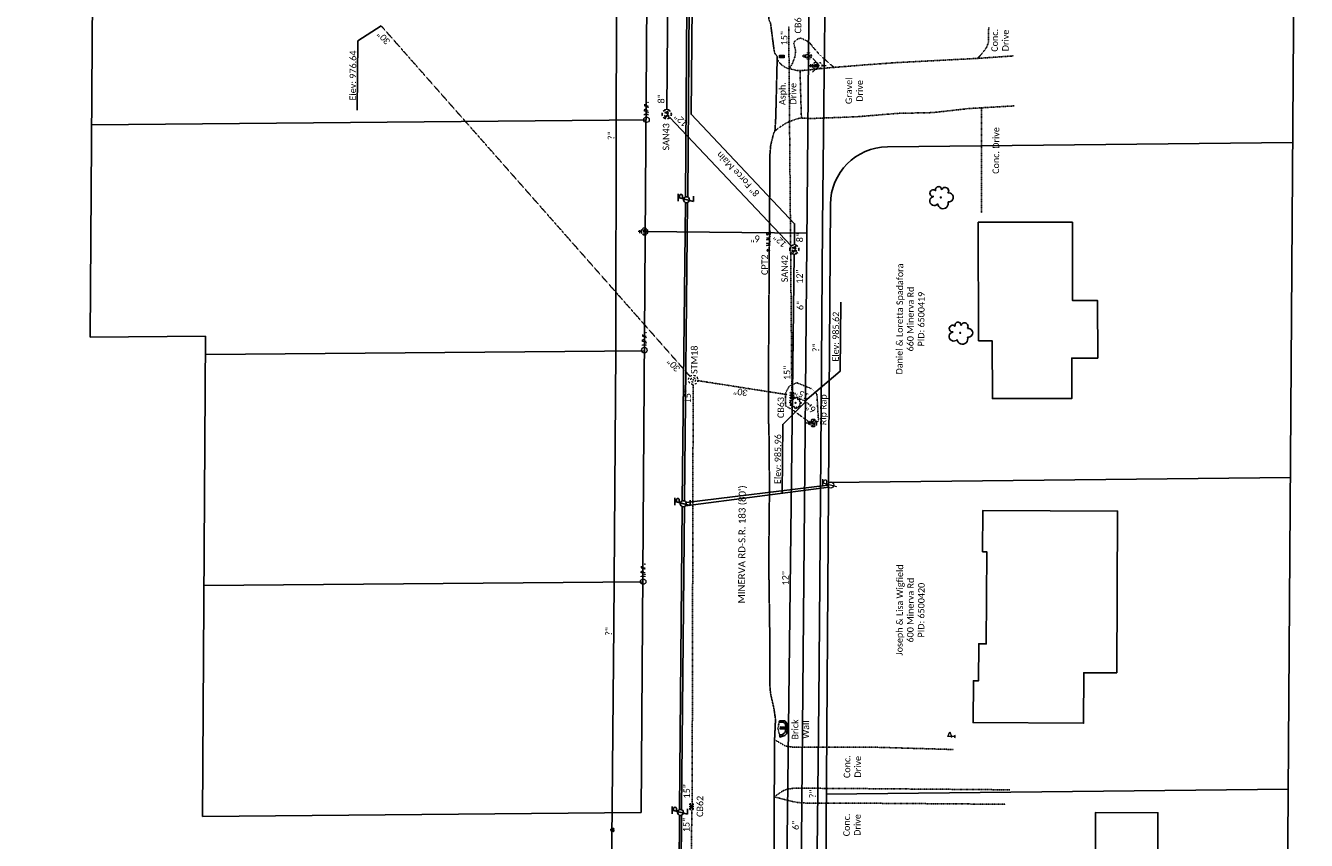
# Model space of a CAD drawing. Header units: feet. Extents: x 2296871 to 2305194, y 360020 to 364238.
# Tile 53 of 55: x 2304367 to 2304922, y 362687 to 363040. Entities that reach past the tile are written whole.
import ezdxf
from ezdxf.enums import TextEntityAlignment as Align

# ---------------------------------------------------------------- set-up
doc = ezdxf.new("R2010")
doc.units = ezdxf.units.FT
doc.header["$MEASUREMENT"] = 0
for name, pattern in [('drainage01', [1.6, 0.85, -0.75]), ('foctvex', [0]), ('gasex', [0]), ('OhDOT_USTN1', [0.055, 0.014, -0.041]), ('OhDOT_USTN3', [0.22, 0.165, -0.055]), ('OhDOT_USTN5', [0.11, 0.055, -0.055]), ('ohelecex', [0]), ('ohteleex', [0]), ('rowex', [0]), ('sanex', [0]), ('waterex', [0])]:
    doc.linetypes.add(name, pattern=pattern)
for name, color, linetype in [('BD_X_Building', 231, 'Continuous'), ('CM_X_Wall', 254, 'Continuous'), ('DR_X_Cells', 121, 'Continuous'), ('DR_X_Storm_Sewer', 151, 'OhDOT_USTN5'), ('DR_X_Text', 7, 'Continuous'), ('DV_X_Property_Line', 7, 'Continuous'), ('PV_X_Driveway', 7, 'OhDOT_USTN5'), ('PV_X_EOP', 7, 'OhDOT_USTN3'), ('PV_X_Text', 7, 'Continuous'), ('RD_X_Cells', 7, 'Continuous'), ('RW_X_Fee_RW', 6, 'rowex'), ('RW_X_Text', 7, 'Continuous'), ('SV_P_Control_Cells_Set', 7, 'Continuous'), ('SV_X_Mon_Cells_Found', 7, 'Continuous'), ('SV_X_Text', 7, 'Continuous'), ('SV_X_Text_Name', 7, 'Continuous'), ('TX_X_20', 7, 'Continuous'), ('UT_X_Electric_Cells', 1, 'Continuous'), ('UT_X_Gas', 2, 'gasex'), ('UT_X_Gas_Cells', 2, 'Continuous'), ('UT_X_Gas_Text', 7, 'Continuous'), ('UT_X_Overhead_Electric', 1, 'ohelecex'), ('UT_X_Overhead_Telecom', 30, 'ohteleex'), ('UT_X_Sanitary_Cells', 3, 'Continuous'), ('UT_X_Sanitary_Line', 3, 'sanex'), ('UT_X_Sanitary_Text', 7, 'Continuous'), ('UT_X_Water', 133, 'waterex'), ('UT_X_Water_Cells', 131, 'Continuous'), ('UT_X_Water_Text', 7, 'Continuous'), ('VG_X_Cells', 3, 'Continuous'), ('VG_X_Flower_Bed', 3, 'OhDOT_USTN1')]:
    doc.layers.add(name, color=color, linetype=linetype)
doc.layers.add('DR_X_Storm_REMOVED', color=253, linetype='OhDOT_USTN1', plot=False)
doc.layers.add('RD_X_Cells(Construction)', color=7, linetype='Continuous', lineweight=0)
doc.styles.add('Simplex Normal (0.14)', font='calibri.ttf', dxfattribs={"height": 0.14})
doc.styles.add('Straight Normal (0.14) Font 30', font='calibri.ttf', dxfattribs={"height": 0.14})
doc.styles.add('Straight-Normal', font='calibri.ttf', dxfattribs={"height": 0.14})

# ---------------------------------------------------------------- blocks, each defined once
blk = doc.blocks.new('smh')
at = {"linetype": 'Continuous', "flags": 128}
for points in [[(-0.33, 0.69), (-0.36, 0.71), (-0.4, 0.74), (-0.51, 0.78), (-0.65, 0.8), (-0.75, 0.8), (-0.79, 0.8), (-0.95, 0.76), (-1.09, 0.69), (-1.18, 0.59), (-1.2, 0.49), (-1.2, 0.41), (-1.18, 0.31), (-1.08, 0.22), (-0.38, -0.16), (-0.32, -0.21), (-0.29, -0.26), (-0.27, -0.33), (-0.27, -0.41), (-0.28, -0.48), (-0.29, -0.53), (-0.32, -0.6), (-0.34, -0.65), (-0.37, -0.69), (-0.41, -0.72), (-0.45, -0.75), (-0.5, -0.77), (-0.53, -0.79), (-0.65, -0.8), (-0.82, -0.8), (-0.94, -0.77), (-1.1, -0.69), (-1.2, -0.61)], [(0.21, -0.8), (0.71, 0.8), (1.2, -0.8)], [(1.08, -0.42), (0.34, -0.42)]]:
    blk.add_lwpolyline(points, dxfattribs=at)
at = {"linetype": 'Continuous'}
for start, end in [(130.0806, 170.0721), (70.0577, 110.1061), (10.0169, 50.0392), (190.0169, 230.0392), (250.0577, 290.0473), (310.0114, 350.0264)]:
    blk.add_arc((0, 0), 2, start, end, dxfattribs=at)
blk = doc.blocks.new('ODOT SANITARY MANHOLE')
blk.add_blockref('smh', (0, 0))
blk = doc.blocks.new('GCB-X')
at = {"layer": 'DR_X_Cells', "color": 121, "linetype": 'Continuous'}
for p, q in [((-0.062, 0.037), (-0.037, 0.037)), ((-0.062, 0.012), (-0.062, 0.037)), ((-0.012, 0.037), (0.012, 0.037)), ((0.023, 0.019), (0.007, 0.019)), ((0.007, 0.019), (0.007, -0.02)), ((0.007, 0.001), (0.024, 0.001)), ((0.037, 0.037), (0.062, 0.037)), ((0.062, 0.012), (0.062, 0.037)), ((-0.062, -0.037), (-0.062, -0.012)), ((-0.062, -0.037), (-0.037, -0.037)), ((-0.012, -0.037), (0.012, -0.037)), ((0.007, -0.02), (0.024, -0.02)), ((0.037, -0.037), (0.062, -0.037)), ((0.062, -0.037), (0.062, -0.012))]:
    blk.add_line(p, q, dxfattribs=at)
at = {"layer": 'DR_X_Cells', "color": 121, "linetype": 'Continuous', "extrusion": (0, 0, -1)}
for centre, radius, start, end in [((-0.014, 0), 0.0458, 344.8107, 15.1893), ((0.018, 0.007), 0.0127, 21.5603, 158.4397), ((-0.02, 0.01), 0.00986, 106.9987, 243.1793), ((-0.02, -0.01), 0.0117, 112.0547, 247.9453)]:
    blk.add_arc(centre, radius, start, end, dxfattribs=at)
at = {"layer": 'DR_X_Cells', "color": 121, "linetype": 'Continuous'}
blk.add_arc((-0.018, -0.007), 0.0127, 201.5603, 338.4397, dxfattribs=at)
blk = doc.blocks.new('ODOT STORM CATCH BASIN SQUARE')
blk.add_blockref('GCB-X', (0, 0))
blk = doc.blocks.new('ODOT STORM MANHOLE')
at = {"layer": 'DR_X_Cells', "color": 151, "linetype": 'drainage01', "lineweight": 0, "ltscale": 0.05}
for radius in [0.1, 0.05]:
    blk.add_circle((0, 0), radius, dxfattribs=at)
at = {"layer": 'DR_X_Cells', "color": 151, "linetype": 'Continuous', "lineweight": 0}
blk.add_point((0, 0), dxfattribs=at)
blk = doc.blocks.new('TREE')
at = {"linetype": 'Continuous'}
blk.add_circle((0, 0), 0.012, dxfattribs=at)
for centre, radius, start, end in [((-0.143, -0.077), 0.0987, 96.1722, 320.5737), ((-0.165, 0.093), 0.0735, 39.0625, 279.5412), ((-0.049, 0.168), 0.0658, 354.0047, 205.9741), ((0.091, 0.141), 0.0776, 323.83, 165.0376), ((0.173, 0.002), 0.0957, 259.1453, 101.4596), ((0.047, -0.13), 0.114, 184.9476, 19.4572)]:
    blk.add_arc(centre, radius, start, end, dxfattribs=at)
blk = doc.blocks.new('CONTINUE')
at = {"flags": 128}
blk.add_lwpolyline([(-0.02, -0.58, -0.273937), (0, 0, 0.273937), (0.02, 0.58)], format="xyb", dxfattribs=at)
blk = doc.blocks.new('FLAGP_anno')
at = {"layer": 'RD_X_Cells', "color": 1, "linetype": 'Continuous', "lineweight": 0}
for p, q in [((0, -0.055), (0, 0.08)), ((0, 0.08), (0.1, 0.04)), ((0.1, 0.04), (0, 0)), ((-0.025, -0.08), (0.025, -0.08))]:
    blk.add_line(p, q, dxfattribs=at)
blk.add_arc((0, -0.08), 0.025, 0, 180, dxfattribs=at)
at = {"layer": 'RD_X_Cells(Construction)', "color": 1, "linetype": 'Continuous', "lineweight": 30}
blk.add_point((0, 0), dxfattribs=at)
blk = doc.blocks.new('ODOT MISC MAILBOX')
at = {"color": 230, "linetype": 'Continuous', "lineweight": 13, "flags": 128}
blk.add_lwpolyline([(-0.1, 0.061), (0.1, 0.061), (0.1, -0.061), (-0.1, -0.061), (-0.1, 0.061)], close=True, dxfattribs=at)
for points in [[(-0.065, -0.04), (-0.065, 0.04), (-0.036, -0.04), (-0.008, 0.04), (-0.008, -0.04)], [(0.051, 0.003), (0.054, 0.007), (0.056, 0.009), (0.057, 0.01), (0.058, 0.012), (0.059, 0.014), (0.06, 0.016), (0.061, 0.02), (0.061, 0.022), (0.061, 0.025), (0.061, 0.029), (0.059, 0.032), (0.057, 0.034), (0.054, 0.037), (0.052, 0.038), (0.05, 0.039), (0.047, 0.04), (0.016, 0.04), (0.016, -0.04), (0.051, -0.04), (0.055, -0.037), (0.059, -0.034), (0.062, -0.029), (0.064, -0.024), (0.065, -0.018), (0.065, -0.014), (0.064, -0.01), (0.061, -0.005), (0.058, -0.001), (0.051, 0.003), (0.016, 0.003)]]:
    blk.add_lwpolyline(points, dxfattribs=at)
at = {"color": 230, "linetype": 'Continuous', "lineweight": 30}
blk.add_point((0, 0), dxfattribs=at)
blk = doc.blocks.new('SHRUB')
at = {"layer": 'VG_X_Cells', "color": 3, "linetype": 'Continuous', "lineweight": 0, "flags": 128}
blk.add_lwpolyline([(-0.004, 0.09), (0.026, 0.127), (0.047, 0.075), (0.101, 0.084), (0.084, 0.033), (0.132, 0.003), (0.089, -0.034), (0.101, -0.079), (0.064, -0.076), (0.047, -0.121), (0.026, -0.087), (-0.008, -0.128), (-0.029, -0.083), (-0.08, -0.105), (-0.071, -0.058), (-0.111, -0.062), (-0.088, -0.022), (-0.126, 0.006), (-0.089, 0.019), (-0.119, 0.059), (-0.073, 0.054), (-0.074, 0.106), (-0.037, 0.077), (-0.026, 0.127), (-0.004, 0.09)], dxfattribs=at)
at = {"layer": 'VG_X_Cells', "color": 3, "linetype": 'Continuous', "lineweight": 0}
blk.add_circle((0, 0), 0.0115, dxfattribs=at)
blk = doc.blocks.new('WSS')
at = {"layer": 'UT_X_Water_Cells', "color": 133, "linetype": 'Continuous', "lineweight": 0}
for p, q in [((0.032, 0.106), (-0.032, 0.106)), ((0, 0.074), (0, 0.138)), ((0.02, 0.008), (0.055, -0.01))]:
    blk.add_line(p, q, dxfattribs=at)
at = {"layer": 'UT_X_Water_Cells', "color": 133, "linetype": 'Continuous', "lineweight": 0, "flags": 128}
for points in [[(-0.059, 0.045), (-0.074, 0.03), (-0.074, -0.03), (-0.059, -0.045)], [(-0.055, 0.035), (-0.041, -0.041), (-0.027, 0.035), (-0.013, -0.041), (0.001, 0.035)], [(0.045, 0.059), (0.03, 0.074), (-0.03, 0.074), (-0.045, 0.059)], [(0.059, -0.045), (0.074, -0.03), (0.074, 0.03), (0.059, 0.045)], [(-0.045, -0.059), (-0.03, -0.074), (0.03, -0.074), (0.045, -0.059)]]:
    blk.add_lwpolyline(points, dxfattribs=at)
at = {"layer": 'UT_X_Water_Cells', "color": 133, "linetype": 'Continuous', "lineweight": 0, "extrusion": (0, 0, -1)}
for centre, radius, start, end in [((-0.028, 0.02), 0.0135, 303.6324, 53.7413), ((-0.039, -0.005), 0.04, 61.3463, 118.6537), ((-0.037, -0.009), 0.0316, 235.6037, 316.3305), ((-0.044, -0.022), 0.017, 132.0642, 228.5117)]:
    blk.add_arc(centre, radius, start, end, dxfattribs=at)
blk = doc.blocks.new('FH')
at = {"layer": 'UT_X_Water_Cells', "color": 133, "linetype": 'Continuous', "lineweight": 0}
for p, q in [((0.06, 0.103), (-0.06, 0.103)), ((0, 0.06), (0, 0.146)), ((-0.042, -0.042), (-0.146, -0.146)), ((0.042, -0.042), (0.146, -0.146))]:
    blk.add_line(p, q, dxfattribs=at)
for start, end in [(140.021, 184.0629), (68.1395, 112.038), (356.0165, 39.9889), (211.8788, 255.8479), (283.8239, 329.9097)]:
    blk.add_arc((0, 0), 0.06, start, end, dxfattribs=at)
blk = doc.blocks.new('WGV')
at = {"layer": 'UT_X_Water_Cells', "color": 133, "linetype": 'Continuous', "lineweight": 0}
for p, q in [((0.032, 0.102), (-0.032, 0.102)), ((0, 0.07), (0, 0.134))]:
    blk.add_line(p, q, dxfattribs=at)
at = {"layer": 'UT_X_Water_Cells', "color": 133, "linetype": 'Continuous', "lineweight": 0, "flags": 128}
blk.add_lwpolyline([(-0.032, 0.041), (-0.016, -0.045), (0, 0.041), (0.016, -0.045), (0.032, 0.041)], dxfattribs=at)
at = {"layer": 'UT_X_Water_Cells', "color": 133, "linetype": 'Continuous', "lineweight": 0, "extrusion": (0, 0, -1)}
blk.add_arc((0, 0), 0.07, 330.0184, 29.9816, dxfattribs=at)
at = {"layer": 'UT_X_Water_Cells', "color": 133, "linetype": 'Continuous', "lineweight": 0}
for start, end in [(60.0184, 120.0157), (330.0184, 29.9816), (239.9843, 299.9816)]:
    blk.add_arc((0, 0), 0.07, start, end, dxfattribs=at)
blk = doc.blocks.new('GMRK')
at = {"layer": 'UT_X_Gas_Cells', "color": 2, "linetype": 'Continuous', "lineweight": 0}
for p, q in [((0, 0), (-0.048, 0)), ((0, -0.05), (0, 0.05))]:
    blk.add_line(p, q, dxfattribs=at)
at = {"layer": 'UT_X_Gas_Cells', "color": 2, "linetype": 'Continuous', "lineweight": 0, "flags": 128}
blk.add_lwpolyline([(0.124, 0.038), (0.123, 0.043), (0.12, 0.048), (0.115, 0.053), (0.108, 0.058), (0.103, 0.06), (0.099, 0.061), (0.093, 0.062), (0.082, 0.062), (0.077, 0.061), (0.074, 0.06), (0.07, 0.058), (0.062, 0.053), (0.057, 0.046), (0.054, 0.038), (0.052, 0.027), (0.05, 0.011), (0.05, -0.009), (0.051, -0.026), (0.055, -0.039), (0.061, -0.051), (0.066, -0.055), (0.072, -0.059), (0.082, -0.063), (0.093, -0.063), (0.104, -0.061), (0.108, -0.059), (0.112, -0.057), (0.116, -0.053), (0.12, -0.047), (0.124, -0.038), (0.124, -0.013), (0.103, -0.013)], dxfattribs=at)
blk = doc.blocks.new('IPF')
at = {"layer": 'SV_X_Mon_Cells_Found', "color": 7, "linetype": 'Continuous', "lineweight": 0, "flags": 128}
for points in [[(0.101, 0.04), (0.118, 0.04)], [(0.11, -0.04), (0.11, 0.04)], [(0.188, -0.04), (0.188, 0.04), (0.214, 0.04), (0.217, 0.039), (0.221, 0.038), (0.223, 0.037), (0.224, 0.036), (0.226, 0.032), (0.228, 0.029), (0.229, 0.024), (0.229, 0.017), (0.229, 0.014), (0.227, 0.01), (0.225, 0.006), (0.223, 0.004), (0.221, 0.003), (0.219, 0.002), (0.214, 0.001), (0.188, 0.001)], [(0.338, 0.04), (0.3, 0.04), (0.3, -0.04)], [(0.3, 0.001), (0.327, 0.001)], [(0.101, -0.04), (0.118, -0.04)], [(0.157, -0.029), (0.16, -0.029), (0.162, -0.031), (0.164, -0.033), (0.164, -0.036), (0.162, -0.039), (0.16, -0.04), (0.157, -0.04), (0.156, -0.039), (0.154, -0.036), (0.154, -0.033), (0.156, -0.031), (0.157, -0.029)], [(0.27, -0.029), (0.273, -0.029), (0.274, -0.031), (0.276, -0.033), (0.276, -0.036), (0.274, -0.039), (0.273, -0.04), (0.27, -0.04), (0.268, -0.039), (0.267, -0.036), (0.267, -0.033), (0.268, -0.031), (0.27, -0.029)], [(0.377, -0.029), (0.38, -0.029), (0.382, -0.031), (0.383, -0.033), (0.383, -0.036), (0.382, -0.039), (0.38, -0.04), (0.377, -0.04), (0.376, -0.039), (0.374, -0.036), (0.374, -0.033), (0.376, -0.031), (0.377, -0.029)]]:
    blk.add_lwpolyline(points, dxfattribs=at)
at = {"layer": 'SV_X_Mon_Cells_Found', "color": 7, "linetype": 'Continuous', "lineweight": 0}
blk.add_circle((0, 0), 0.06, dxfattribs=at)
blk = doc.blocks.new('TLPW')
at = {"linetype": 'Continuous'}
for p, q in [((0.048, 0.18), (-0.04, -0.15)), ((0.128, 0.18), (-0.032, 0.18)), ((0.023, 0.086), (0.083, 0.086)), ((0.04, 0.15), (0.083, 0.15)), ((0.08, -0.15), (-0.04, -0.15))]:
    blk.add_line(p, q, dxfattribs=at)
blk.add_circle((0, 0), 0.065, dxfattribs=at)
at = {"linetype": 'Continuous', "extrusion": (0, 0, -1)}
blk.add_arc((-0.083, 0.118), 0.0319, 88.8767, 271.1233, dxfattribs=at)
blk = doc.blocks.new('ODOT ELEC TELE LIGHT POLE')
blk.add_blockref('TLPW', (0, 0))
blk = doc.blocks.new('ODOT Elec Tele Pole')
at = {"layer": 'UT_X_Electric_Cells', "linetype": 'Continuous', "lineweight": 13}
for p, q in [((0.128, 0.18), (-0.032, 0.18)), ((0.048, 0.18), (-0.032, -0.12)), ((0.023, 0.086), (0.083, 0.086)), ((0.04, 0.15), (0.083, 0.15))]:
    blk.add_line(p, q, dxfattribs=at)
at = {"layer": 'UT_X_Electric_Cells', "linetype": 'Continuous', "lineweight": 0}
blk.add_circle((0, 0), 0.065, dxfattribs=at)
at = {"layer": 'UT_X_Electric_Cells', "linetype": 'Continuous', "lineweight": 13, "extrusion": (0, 0, -1)}
blk.add_arc((-0.083, 0.118), 0.0319, 88.8767, 271.1233, dxfattribs=at)
blk = doc.blocks.new('MAGS')
at = {"layer": 'SV_P_Control_Cells_Set', "linetype": 'foctvex'}
h = blk.add_hatch(color=7, dxfattribs=at)
edge = h.paths.add_edge_path()
edge.add_arc((0, 0), 0.0249, 0, 360)
at = {"layer": 'SV_P_Control_Cells_Set', "color": 7, "linetype": 'Continuous', "lineweight": 0, "flags": 128}
for points in [[(0.105, -0.04), (0.105, 0.04), (0.13, -0.04), (0.154, 0.04), (0.154, -0.04)], [(0.223, -0.04), (0.223, 0.04), (0.264, -0.04), (0.264, 0.04)], [(0.372, 0.034), (0.371, 0.036), (0.369, 0.037), (0.364, 0.039), (0.358, 0.04), (0.354, 0.04), (0.352, 0.04), (0.345, 0.038), (0.339, 0.034), (0.335, 0.029), (0.334, 0.024), (0.334, 0.02), (0.335, 0.015), (0.339, 0.011), (0.37, -0.008), (0.372, -0.01), (0.373, -0.013), (0.375, -0.017), (0.375, -0.02), (0.374, -0.024), (0.373, -0.027), (0.372, -0.03), (0.371, -0.032), (0.37, -0.034), (0.369, -0.036), (0.367, -0.038), (0.365, -0.039), (0.363, -0.039), (0.358, -0.04), (0.35, -0.04), (0.345, -0.039), (0.338, -0.034), (0.334, -0.031)], [(0.193, -0.029), (0.195, -0.029), (0.197, -0.031), (0.199, -0.033), (0.199, -0.036), (0.197, -0.039), (0.195, -0.04), (0.193, -0.04), (0.191, -0.039), (0.189, -0.036), (0.189, -0.033), (0.191, -0.031), (0.193, -0.029)], [(0.303, -0.029), (0.306, -0.029), (0.308, -0.031), (0.31, -0.033), (0.31, -0.036), (0.308, -0.039), (0.306, -0.04), (0.303, -0.04), (0.302, -0.039), (0.3, -0.036), (0.3, -0.033), (0.302, -0.031), (0.303, -0.029)], [(0.413, -0.029), (0.415, -0.029), (0.417, -0.031), (0.419, -0.033), (0.419, -0.036), (0.417, -0.039), (0.415, -0.04), (0.413, -0.04), (0.411, -0.039), (0.409, -0.036), (0.409, -0.033), (0.411, -0.031), (0.413, -0.029)]]:
    blk.add_lwpolyline(points, dxfattribs=at)
at = {"layer": 'SV_P_Control_Cells_Set', "color": 7, "linetype": 'Continuous', "lineweight": 0}
blk.add_circle((0, 0), 0.0249, dxfattribs=at)

msp = doc.modelspace()

# ---------------------------------------------------------------- linework, layer by layer
at = {"layer": 'BD_X_Building', "flags": 128}
for points in [[(2304779.66, 362903.09), (2304779.59, 362954.46), (2304820.38, 362954.52), (2304820.43, 362920.59), (2304831.26, 362920.6), (2304831.29, 362895.68), (2304820.1, 362895.67), (2304820.12, 362878.17), (2304785.71, 362878.12), (2304785.67, 362903.1)], [(2304839.53, 362759.35), (2304825.3, 362759.43), (2304825.19, 362737.56), (2304777.39, 362737.81), (2304777.48, 362755.93), (2304779.77, 362755.92), (2304779.85, 362771.94), (2304783.09, 362771.92), (2304783.3, 362811.81), (2304781.51, 362811.81), (2304781.6, 362829.7), (2304839.9, 362829.39)], [(2304830.15, 362663.58), (2304830.36, 362698.93), (2304857.38, 362698.77), (2304857.18, 362663.42)]]:
    msp.add_lwpolyline(points, close=True, dxfattribs=at)
at = {"layer": 'CM_X_Wall', "flags": 128}
msp.add_lwpolyline([(2304693.55, 362738.52), (2304693.55, 362737.83), (2304694.88, 362738.01), (2304695.42, 362737.88), (2304695.97, 362737.48), (2304696.29, 362736.47), (2304696.36, 362734.76), (2304696.08, 362733.65), (2304695.62, 362733.19), (2304694.68, 362732.54), (2304693.73, 362732.47), (2304693.78, 362731.53), (2304695.85, 362732.23), (2304696.63, 362732.94), (2304697.03, 362734.24), (2304697.06, 362736.12), (2304696.6, 362737.79), (2304695.85, 362738.6), (2304694.84, 362738.63)], close=True, dxfattribs=at)
at = {"layer": 'DR_X_Storm_REMOVED', "flags": 128}
msp.add_lwpolyline([(2304701.07, 362885), (2304707.66, 362882.3), (2304709.77, 362880.08), (2304710.42, 362868.95), (2304709.91, 362867.73), (2304708.3, 362867.39), (2304706.36, 362867.98), (2304699.34, 362873.16), (2304696.14, 362875.02), (2304696.14, 362875.02), (2304696.26, 362880.73), (2304697.77, 362883.43)], close=True, dxfattribs=at)
at = {"layer": 'DR_X_Storm_Sewer', "flags": 128}
for points in [[(2304654.89, 362887.72), (2304521.17, 363039.54)], [(2304698.92, 362881.59), (2304697.58, 363039.26)], [(2304655.77, 362702.78), (2304656.21, 362884.22)], [(2304696.93, 362879.84), (2304658.19, 362885.91)], [(2304704.54, 362877.08), (2304700.97, 362878.8)], [(2304707.08, 362875.17), (2304704.83, 362876.75)], [(2304655.38, 362649.93), (2304655.6, 362700.15)]]:
    msp.add_lwpolyline(points, dxfattribs=at)
at = {"layer": 'DR_X_Text', "flags": 128}
for points in [[(2304510.84, 363003), (2304511.06, 363033), (2304521.17, 363039.54)], [(2304720.06, 362919.94), (2304719.84, 362889.94), (2304704.54, 362877.08)], [(2304694.76, 362836.91), (2304694.98, 362866.91), (2304704.83, 362876.75)]]:
    msp.add_lwpolyline(points, dxfattribs=at)
at = {"layer": 'DV_X_Property_Line', "flags": 128}
for points in [[(2304395.22, 362904.72), (2304402.06, 363896.7)], [(2304395.85, 362996.72), (2304635.84, 362998.84)], [(2304395.22, 362904.72), (2304445.21, 362905.16)], [(2304443.78, 362697.17), (2304445.21, 362905.16)], [(2304445.16, 362897.16), (2304635.15, 362898.84)], [(2304444.47, 362797.16), (2304634.46, 362798.84)]]:
    msp.add_lwpolyline(points, dxfattribs=at)
at = {"layer": 'DV_X_Property_Line'}
for points in [[(2304911.93, 362439.03), (2304921.62, 363842.86)], [(2304714.76, 362841.85), (2304914.73, 362844.02)], [(2304713.83, 362706.85), (2304913.8, 362709.02)]]:
    msp.add_lwpolyline(points, dxfattribs=at)
at = {"layer": 'PV_X_Driveway', "flags": 128}
for points in [[(2304779.28, 363025.44), (2304781.4, 363027.73), (2304783.19, 363030.17), (2304783.99, 363032.24), (2304784.13, 363038.83)], [(2304692.58, 363025.63), (2304692.99, 363024.35), (2304693.61, 363023.51), (2304694.69, 363022.52), (2304696.03, 363021.58), (2304697.08, 363021.15), (2304698.93, 363020.79), (2304701.02, 363020.27), (2304702.46, 363020.2), (2304702.72, 363011.1), (2304703.02, 363001.11), (2304703.06, 362999.68), (2304703.06, 362999.64), (2304702.47, 362999.58), (2304701.87, 362999.41), (2304700.49, 362999.03), (2304698.84, 362998.43), (2304696.61, 362997.54), (2304695.13, 362996.58), (2304693.24, 362995.34), (2304691.57, 362993.96)], [(2304702.46, 363020.2), (2304704.95, 363020.31), (2304713.67, 363021.25), (2304723.63, 363022.07), (2304729.01, 363022.51), (2304738.98, 363023.24), (2304743.88, 363023.6), (2304779.28, 363025.44), (2304794.9, 363026.52)], [(2304703.06, 362999.64), (2304707.46, 362999.41), (2304712.06, 362999.59), (2304722.05, 362999.98), (2304722.36, 363000), (2304727.58, 363000.2), (2304737.54, 363001.04), (2304744.85, 363001.65), (2304760.04, 363001.97), (2304775.71, 363003.74), (2304795.11, 363004.87)], [(2304781.04, 362958.52), (2304781.04, 363004.05)], [(2304691.44, 362730.42), (2304696.28, 362727.61), (2304699.35, 362727.22), (2304709.08, 362727.19), (2304719.08, 362727.18), (2304722.58, 362727.17), (2304732.57, 362727.16), (2304734.97, 362727.16), (2304768.92, 362726.16)], [(2304691.34, 362705.72), (2304694.46, 362707.89), (2304695.7, 362708.59), (2304695.7, 362708.59), (2304696.99, 362708.98), (2304699.36, 362709.36), (2304701.52, 362709.43), (2304719.02, 362709.31), (2304735.23, 362709.19), (2304793.35, 362708.72)], [(2304691.34, 362705.72), (2304696.83, 362704.21), (2304701.07, 362703.26), (2304703.95, 362703.03), (2304707.71, 362702.9), (2304717.71, 362702.93), (2304719.75, 362702.93), (2304729.75, 362702.9), (2304735.63, 362702.88), (2304791.45, 362702.46)]]:
    msp.add_lwpolyline(points, dxfattribs=at)
at = {"layer": 'PV_X_EOP', "flags": 128}
msp.add_lwpolyline([(2304610.36, 362317.88), (2304615.27, 362322.62), (2304620.34, 362327.91), (2304623.76, 362331.67), (2304626, 362333.76), (2304631.47, 362340.9), (2304636.35, 362347.63), (2304641.91, 362355.94), (2304647.46, 362364.26), (2304648.17, 362365.32), (2304651.84, 362371.68), (2304656.32, 362379.98), (2304659.51, 362386.34), (2304662.7, 362395.82), (2304665.1, 362402.95), (2304667.47, 362409.43), (2304669.48, 362414.64), (2304671.51, 362421.02), (2304673.13, 362426.37), (2304674.49, 362431.27), (2304676.57, 362439.92), (2304678.58, 362448.31), (2304680.38, 362455.79), (2304682.18, 362464.15), (2304684.28, 362473.93), (2304684.54, 362475.14), (2304684.84, 362476.55), (2304685.4, 362480.43), (2304686.04, 362487.27), (2304686.26, 362489.68), (2304687.05, 362499.15), (2304687.36, 362506.12), (2304687.99, 362516.1), (2304688.03, 362516.79), (2304688.36, 362526.78), (2304688.67, 362536.6), (2304688.66, 362546.6), (2304688.65, 362556.6), (2304688.65, 362559.09), (2304688.74, 362569.09), (2304688.82, 362579.08), (2304688.83, 362579.51), (2304688.85, 362589.51), (2304688.87, 362598.32), (2304688.89, 362608.32), (2304688.92, 362618.32), (2304688.92, 362619.89), (2304688.94, 362629.89), (2304688.96, 362635.94), (2304688.98, 362645.94), (2304689, 362652.79), (2304689.02, 362662.79), (2304689.02, 362664.27), (2304689.57, 362670.5), (2304690.01, 362673.87), (2304691.28, 362680.03), (2304691.3, 362690.03), (2304691.32, 362700.03), (2304691.34, 362710.03), (2304691.35, 362711.32), (2304691.4, 362721.32), (2304691.45, 362730.54), (2304691.86, 362739.2), (2304691.38, 362742.56), (2304691.03, 362744.59), (2304689.81, 362750.02), (2304689.53, 362752.15), (2304689.43, 362754.02), (2304689.4, 362756.01), (2304689.45, 362765.92), (2304689.46, 362768.31), (2304689.34, 362778.31), (2304689.31, 362780.26), (2304689.17, 362790.25), (2304689.03, 362800.25), (2304688.99, 362803.29), (2304688.92, 362811.29), (2304689.08, 362821.29), (2304689.17, 362826.85), (2304689.19, 362836.85), (2304689.2, 362844.97), (2304689.11, 362854.97), (2304689.04, 362862.14), (2304688.84, 362869), (2304688.82, 362876.89), (2304688.79, 362885.74), (2304688.86, 362895.74), (2304688.91, 362903.85), (2304688.98, 362913.85), (2304689.03, 362921.97), (2304689.08, 362928.27), (2304689.11, 362932.9), (2304689.17, 362942.9), (2304689.19, 362944.8), (2304689.25, 362954.8), (2304689.26, 362955.83), (2304689.33, 362965.83), (2304689.39, 362975.53), (2304689.45, 362983.99), (2304689.78, 362987.85), (2304690.38, 362990.27), (2304691.08, 362993.06), (2304691.62, 362994.07), (2304691.72, 362995.74), (2304691.97, 362999.88), (2304692.21, 363009.88), (2304692.45, 363019.87), (2304692.6, 363026.24), (2304691.52, 363027.71), (2304691.26, 363028.84), (2304690.62, 363033.69), (2304689.74, 363040.38), (2304689.68, 363040.87), (2304689.24, 363041.58), (2304688.97, 363042.39), (2304688.9, 363043.97), (2304688.79, 363053.94), (2304688.76, 363056.64), (2304688.97, 363057.34), (2304689.12, 363067.32), (2304689.15, 363069.74), (2304689.14, 363073.75), (2304689.36, 363083.73), (2304689.51, 363090.52), (2304689.47, 363097.58), (2304689.57, 363106.26), (2304689.69, 363116.24), (2304689.73, 363119.83), (2304689.84, 363129.81), (2304689.91, 363135.16), (2304690.14, 363145.14), (2304690.38, 363155.11), (2304690.41, 363156.64), (2304690.65, 363159.23), (2304690.9, 363161.3), (2304690.99, 363163.44), (2304690.68, 363166.41), (2304690.36, 363168.36), (2304690.3, 363169.99), (2304690.12, 363172.17), (2304689.94, 363175.77), (2304689.96, 363177.42), (2304690.24, 363187.4), (2304690.52, 363197.37), (2304690.57, 363204.99), (2304690.36, 363207.61), (2304690.49, 363208.31), (2304691.06, 363209.75), (2304691.75, 363211.16), (2304692.36, 363211.85), (2304692.92, 363212.28), (2304693.09, 363215.24), (2304693.16, 363225.24), (2304693.17, 363227.4), (2304693.23, 363237.13), (2304693.24, 363237.55), (2304692.85, 363238.31), (2304692.31, 363239.35), (2304692, 363240.29), (2304691.49, 363242.04), (2304691.3, 363243.37), (2304691.06, 363245.04), (2304690.58, 363249.29), (2304690.29, 363251.86), (2304690.25, 363254.08), (2304690.51, 363256.31), (2304690.77, 363265.71), (2304690.89, 363273.9), (2304690.91, 363278.67), (2304690.86, 363286.79), (2304690.8, 363296.79), (2304690.78, 363299.59), (2304690.72, 363309.59), (2304690.68, 363316.9), (2304690.72, 363326.9), (2304690.75, 363333.61), (2304690.79, 363343.61), (2304690.8, 363346.2), (2304690.81, 363349.16), (2304690.84, 363356.01), (2304690.87, 363363.45), (2304690.91, 363373.44), (2304690.93, 363378.62), (2304690.97, 363386.18), (2304691.16, 363390.33), (2304691.69, 363396.49), (2304692.28, 363406.18), (2304693, 363416.15), (2304693.02, 363416.4), (2304694.13, 363426.34), (2304694.62, 363430.68), (2304694.76, 363439.18), (2304695.1, 363448.1), (2304694.81, 363456.85), (2304694.83, 363463.09), (2304694.3, 363466.08), (2304693.27, 363469.24), (2304692.76, 363471.63), (2304692.13, 363477.87), (2304692.16, 363482.89), (2304692.07, 363492.89), (2304692.06, 363494.31), (2304692.24, 363504.31), (2304692.28, 363506.73), (2304692.46, 363516.73), (2304692.51, 363519.68), (2304692.69, 363529.67), (2304692.82, 363537.1), (2304692.98, 363545.53), (2304693.02, 363555.53), (2304693.06, 363565.52), (2304693.1, 363574.62), (2304693.34, 363584.61), (2304693.51, 363591.62), (2304693.56, 363601.62), (2304693.59, 363606.73), (2304693.77, 363616.73), (2304693.94, 363626.72), (2304694.12, 363636.7), (2304694.2, 363646.7), (2304694.27, 363656.69), (2304694.3, 363661.35), (2304694.38, 363671.34), (2304694.44, 363679.56), (2304694.46, 363682.38), (2304694.26, 363692.38), (2304694.16, 363697.57), (2304694.34, 363700.43), (2304694.34, 363703.79), (2304694.21, 363712.13), (2304694.52, 363721.5), (2304694.38, 363724.46), (2304694.3, 363730.42), (2304694.7, 363735.28), (2304694.91, 363742.34), (2304694.86, 363746.34)], dxfattribs=at)
at = {"layer": 'RW_X_Fee_RW', "flags": 128}
msp.add_lwpolyline([(2304633.77, 362698.84), (2304642.05, 363898.81)], dxfattribs=at)
at = {"layer": 'RW_X_Fee_RW'}
msp.add_lwpolyline([(2303813.99, 362212.11), (2304426.59, 362218.77, 0.409017), (2304712.44, 362505.76), (2304715.59, 362962.28, -0.409021), (2304740.32, 362987.11), (2304915.73, 362989.02)], format="xyb", dxfattribs=at)
msp.add_lwpolyline([(2304443.78, 362697.17), (2304633.77, 362698.84)], dxfattribs=at)
at = {"layer": 'UT_X_Gas', "flags": 128}
for points in [[(2304647.85, 362210.72), (2304650.77, 362225.3), (2304661.43, 362277.21), (2304663.88, 362298.53), (2304669.31, 362324.74), (2304676.71, 362368.95), (2304686.68, 362426.53), (2304695.65, 362468.99), (2304708.07, 362540.91), (2304710.81, 362629.87), (2304703.4, 362644.73), (2304709.92, 362682.49), (2304710.61, 362746.91), (2304711, 362798.74), (2304711.62, 362873.27), (2304712.24, 362953.06), (2304713.05, 363031.83), (2304714.37, 363117.75), (2304715.89, 363189.22), (2304715.53, 363256.69), (2304714.81, 363326.19), (2304710.09, 363353.91), (2304706.93, 363385.03), (2304706.49, 363445.63), (2304706.49, 363512.32), (2304708.63, 363577.28), (2304710.98, 363645.41), (2304709.96, 363701.25), (2304709.61, 363761.37)], [(2301772.79, 362190.87), (2301824.9, 362193.44), (2301827.13, 362193.7), (2301902.61, 362195.35), (2301921.71, 362195.72), (2302598.99, 362202.91), (2302619.1, 362201.72), (2302632.56, 362201.74), (2302643.83, 362202.49), (2302649.16, 362203.07), (2303246.6, 362209.14), (2303311.04, 362210.61), (2303395.81, 362210.42), (2303445.16, 362209.52), (2303485.35, 362210.12), (2303530.31, 362210.38), (2303554.76, 362210.36), (2303593.21, 362211.19), (2303662.11, 362212.75), (2303695.58, 362212.77), (2303735.06, 362213.36), (2303784.62, 362214.36), (2303811.68, 362215.19), (2303838.02, 362214.67), (2303875.3, 362215.43), (2303917.3, 362215.05), (2303972.58, 362215.34), (2304075.44, 362216.25), (2304104.03, 362216.67), (2304142.03, 362216.68), (2304183.96, 362217.55), (2304245.48, 362217.15), (2304287.23, 362218.16), (2304340.14, 362219.65), (2304379.55, 362220.13), (2304423.36, 362221.34), (2304467.76, 362223.97), (2304503.52, 362229.16), (2304542.51, 362233.59), (2304572.69, 362236.39), (2304602.18, 362237.84), (2304634.79, 362238.31), (2304632.96, 362260.55), (2304621.31, 362301.47), (2304615.84, 362387.06), (2304619.25, 362457.01), (2304619.37, 362523.24), (2304620.77, 362655.85), (2304621.86, 362779.83), (2304622.72, 362898.51), (2304622.9, 363003.54), (2304623.37, 363096.24), (2304624.3, 363189.54), (2304624.32, 363243.83), (2304624.97, 363348.77), (2304625.89, 363407.3), (2304626.71, 363522.37), (2304627.43, 363634.88), (2304628.03, 363752.22)]]:
    msp.add_lwpolyline(points, dxfattribs=at)
at = {"layer": 'UT_X_Overhead_Electric', "ltscale": 0.8, "flags": 128}
for points in [[(2304652.89, 362965.47), (2304653.83, 363089.85)], [(2304651.51, 362833.81), (2304652.88, 362963.02)], [(2304653.15, 362833.07), (2304714.5, 362840.58)], [(2304650.31, 362700.16), (2304651.49, 362831.37)], [(2304649.55, 362581.2), (2304650.3, 362697.69)]]:
    msp.add_lwpolyline(points, dxfattribs=at)
at = {"layer": 'UT_X_Overhead_Telecom', "ltscale": 0.77, "flags": 128}
for points in [[(2304653.84, 362965.43), (2304654.72, 363089.83)], [(2304652.49, 362833.77), (2304653.83, 362963.05)], [(2304652.9, 362831.71), (2304714.92, 362839.75)], [(2304651.2, 362700.13), (2304652.48, 362831.41)], [(2304650.49, 362581.19), (2304651.18, 362697.71)]]:
    msp.add_lwpolyline(points, dxfattribs=at)
at = {"layer": 'UT_X_Sanitary_Line', "flags": 128}
for points in [[(2304700.01, 362944.75), (2304700.1, 362953.81), (2304655.29, 363001.29), (2304662.32, 363752.22)], [(2304644.81, 363003.24), (2304647.56, 363343.05)], [(2304698.62, 362944.21), (2304646.17, 362999.79)], [(2304696.67, 362663.24), (2304699.97, 362940.75)]]:
    msp.add_lwpolyline(points, dxfattribs=at)
at = {"layer": 'UT_X_Water', "flags": 128}
for points in [[(2304769.77, 362472.1), (2304727.64, 362472.76), (2304717.33, 362480.72), (2304707.39, 362480.46), (2304702.81, 362654.24), (2304706.12, 363026.43), (2304713.49, 363751.74)], [(2304710.89, 363022.37), (2304709.08, 363022.23), (2304706.08, 363022.26)], [(2304705.44, 362949.83), (2304635.15, 362950.45)], [(2304708.2, 362867.54), (2304704.71, 362867.57)]]:
    msp.add_lwpolyline(points, dxfattribs=at)
at = {"layer": 'VG_X_Flower_Bed', "flags": 128}
for points in [[(2304697.92, 363020.99), (2304699.23, 363023.45), (2304700.25, 363026.11), (2304700.59, 363028.67), (2304700.22, 363030.06), (2304699.85, 363031.45), (2304699.69, 363032.05), (2304700.31, 363032.99), (2304701.77, 363034.02), (2304702.95, 363034.18), (2304704.97, 363033.24), (2304706.82, 363031.97), (2304708.46, 363029.84), (2304711.33, 363026.63), (2304717.17, 363021.53)], [(2304693.55, 362738.52), (2304692.86, 362735.27), (2304693.78, 362731.53)]]:
    msp.add_lwpolyline(points, dxfattribs=at)

# ---------------------------------------------------------------- block references
at = {"xscale": 20, "yscale": 20, "zscale": 20, "rotation": 89.58879792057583}
msp.add_blockref('FLAGP_anno', (2304768.02, 362731.82), dxfattribs=at)
at = {"layer": 'DR_X_Cells', "xscale": 20, "yscale": 20, "zscale": 20}
msp.add_blockref('ODOT STORM MANHOLE', (2304656.22, 362886.22), dxfattribs=at)
at = {"layer": 'DR_X_Cells', "xscale": 20, "yscale": 20}
for p, rotation in [((2304698.96, 362879.49), 87.23362856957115), ((2304655.5, 362701.46), 90.70029551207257)]:
    msp.add_blockref('ODOT STORM CATCH BASIN SQUARE', p, dxfattribs=dict(at, rotation=rotation))
at = {"layer": 'DR_X_Storm_Sewer', "rotation": 145.0370309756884}
msp.add_blockref('CONTINUE', (2304707.08, 362875.17), dxfattribs=at)
at = {"layer": 'RD_X_Cells', "xscale": 10, "yscale": 10, "zscale": 20}
for p, rotation in [((2304694.58, 363026.24), 180.6331072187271), ((2304694.92, 362735.47), 176.729567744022)]:
    msp.add_blockref('ODOT MISC MAILBOX', p, dxfattribs=dict(at, rotation=rotation))
at = {"layer": 'SV_P_Control_Cells_Set', "color": 7, "linetype": 'Continuous', "lineweight": 0, "xscale": 20, "yscale": 20, "zscale": 20, "rotation": 89.60451967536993}
msp.add_blockref('MAGS', (2304688.7, 362942.34), dxfattribs=at)
at = {"layer": 'SV_X_Mon_Cells_Found', "xscale": 20, "yscale": 20, "zscale": 20, "rotation": 90}
for p in [(2304636, 362998.89), (2304635.09, 362899.11), (2304634.58, 362798.86)]:
    msp.add_blockref('IPF', p, dxfattribs=at)
at = {"layer": 'UT_X_Electric_Cells', "rotation": 90}
for name, p, xscale, yscale, zscale in [('ODOT ELEC TELE LIGHT POLE', (2304653.32, 362964.24), 20, 20, 20), ('ODOT Elec Tele Pole', (2304715.79, 362840.71), 20.00000000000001, 20.00000000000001, 20.00000000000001), ('ODOT ELEC TELE LIGHT POLE', (2304651.95, 362832.59), 20, 20, 20), ('ODOT ELEC TELE LIGHT POLE', (2304650.72, 362698.92), 20, 20, 20)]:
    msp.add_blockref(name, p, dxfattribs=dict(at, xscale=xscale, yscale=yscale, zscale=zscale))
at = {"layer": 'UT_X_Gas_Cells', "xscale": 10, "yscale": 10, "zscale": 10, "rotation": 358.9862675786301}
msp.add_blockref('GMRK', (2304620.75, 362691.37), dxfattribs=at)
at = {"layer": 'UT_X_Sanitary_Cells'}
for p, rotation in [((2304644.79, 363001.24), 89.58879792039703), ((2304699.99, 362942.75), 89.58879792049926)]:
    msp.add_blockref('ODOT SANITARY MANHOLE', p, dxfattribs=dict(at, rotation=rotation))
at = {"layer": 'UT_X_Water_Cells', "xscale": 20, "yscale": 20}
for name, p, rotation in [('WGV', (2304706.12, 363026.43), 89.41770830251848), ('WGV', (2304709.08, 363022.23), 89.41770830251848), ('WSS', (2304635.15, 362950.45), 89.49081419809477), ('WSS', (2304708.2, 362867.54), 89.49081418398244)]:
    msp.add_blockref(name, p, dxfattribs=dict(at, rotation=rotation))
at = {"layer": 'UT_X_Water_Cells', "xscale": 20, "yscale": 20, "zscale": 20, "rotation": 268.6255417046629}
msp.add_blockref('FH', (2304710.89, 363022.37), dxfattribs=at)
at = {"layer": 'VG_X_Cells', "xscale": 20, "yscale": 20, "zscale": 20}
for p in [(2304763.43, 362965.24), (2304771.82, 362906.56)]:
    msp.add_blockref('TREE', p, dxfattribs=at)
at = {"layer": 'VG_X_Cells', "xscale": 20, "yscale": 20, "zscale": 20, "rotation": 359.5887979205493}
msp.add_blockref('SHRUB', (2304700.48, 362876.3), dxfattribs=at)

# ---------------------------------------------------------------- texts
at = {"layer": 'DR_X_Text', "char_height": 2.8, "attachment_point": 5, "style": 'Simplex Normal (0.14)'}
for s, insert, rotation in [('CB64', (2304701.62, 363040.81), 89.5888), ('15"', (2304695.62, 363034.2), 90.4881), ('30"', (2304522.3, 363034.29), 131.3726), ('Elev: 976.64', (2304508.95, 363018.01), 89.5888), ('Elev: 985.62', (2304717.95, 362904.95), 89.5888), ('STM18', (2304656.72, 362894.94), 89.5888), ('30"', (2304647.77, 362892.59), 131.3726), ('15"', (2304696.86, 362889.26), 90.4881), ('15"', (2304653.86, 362879.17), 89.8596), ('30"', (2304676.71, 362880.96), 171.0915), ('15"', (2304703.27, 362879.97), 154.2349), ('CB63', (2304694.16, 362874.25), 89.5888), ('6"', (2304707.19, 362873.87), 145.037), ('Elev: 985.96', (2304692.87, 362851.93), 89.5888), ('15"', (2304653.44, 362708.07), 89.8596), ('CB62', (2304659.17, 362701.55), 89.5888), ('15"', (2304653.26, 362693.48), 89.7443)]:
    msp.add_mtext(s, dxfattribs=dict(at, insert=insert, rotation=rotation))
at = {"layer": 'PV_X_Text', "char_height": 2.8, "attachment_point": 5, "rotation": 89.5888, "style": 'Straight-Normal'}
for s, insert in [('Conc.\\PDrive', (2304789.06, 363033.24)), ('Asph.\\PDrive', (2304697.15, 363010.17)), ('Gravel\\PDrive', (2304725.95, 363011.39)), ('Conc. Drive', (2304787.27, 362985.56)), ('Conc.\\PDrive', (2304725.15, 362718.72)), ('Conc.\\PDrive', (2304724.97, 362693.51))]:
    msp.add_mtext(s, dxfattribs=dict(at, insert=insert))
at = {"layer": 'RW_X_Text', "style": 'Simplex Normal (0.14)'}
msp.add_text("MINERVA RD-S.R. 183 (80')", height=3, rotation=89.6044, dxfattribs=at).set_placement((2304677.3, 362814.98), align=Align.MIDDLE_CENTER)
at = {"layer": 'SV_X_Text', "style": 'Straight Normal (0.14) Font 30'}
msp.add_text('CPT2', height=2.8, rotation=89.6045, dxfattribs=at).set_placement((2304687.16, 362936.1, -5.21), align=Align.MIDDLE_CENTER)
at = {"layer": 'SV_X_Text_Name', "char_height": 2.8, "width": 77.9146, "attachment_point": 5, "rotation": 89.6044, "style": 'Simplex Normal (0.14)'}
for s, insert in [('\\pxqc;Daniel & Loretta Spadafora\\P660 Minerva Rd\\PPID: 6500419', (2304750.26, 362912.58)), ('\\pxqc;Joseph & Lisa Wigfield\\P600 Minerva Rd\\PPID: 6500420', (2304750.26, 362786.55))]:
    msp.add_mtext(s, dxfattribs=dict(at, insert=insert))
at = {"layer": 'TX_X_20', "char_height": 2.8, "attachment_point": 5, "rotation": 89.5888, "style": 'Straight-Normal'}
for s, insert in [('Rip Rap', (2304712.88, 362873.3)), ('Brick\\PWall', (2304702.68, 362734.85))]:
    msp.add_mtext(s, dxfattribs=dict(at, insert=insert))
at = {"layer": 'UT_X_Gas_Text', "style": 'Straight Normal (0.14) Font 30'}
for rotation, p in [(89.9013, (2304620.75, 362992)), (89.5534, (2304709.39, 362900.16)), (89.4991, (2304619.69, 362777.3)), (89.3792, (2304707.97, 362706.95))]:
    msp.add_text('?"', height=2.8, rotation=rotation, dxfattribs=at).set_placement(p, align=Align.MIDDLE_CENTER)
at = {"layer": 'UT_X_Sanitary_Text', "char_height": 2.8, "attachment_point": 5, "style": 'Simplex Normal (0.14)'}
for s, insert, rotation in [('8"', (2304642.4, 363007.89), 89.5361), ('12"', (2304650.92, 362998.61), 133.3428), ('SAN43', (2304644.48, 362991.48), 89.5888), ('8" Force Main', (2304675.6, 362975.36), 133.3428), ('12"', (2304693.8, 362946.35), 133.3428), ('8"', (2304702.41, 362947.81), 86.8066), ('SAN42', (2304695.84, 362934.4), 89.5888), ('12"', (2304702.29, 362930.94), 89.9139), ('12"', (2304696.15, 362800.33), 89.9139)]:
    msp.add_mtext(s, dxfattribs=dict(at, insert=insert, rotation=rotation))
at = {"layer": 'UT_X_Water_Text', "char_height": 2.8, "attachment_point": 5, "style": 'Simplex Normal (0.14)'}
for insert, rotation in [((2304683.12, 362947.39), 179.4908), ((2304702.55, 362918.42), 89.4177), ((2304700.54, 362693.31), 89.4177)]:
    msp.add_mtext('6"', dxfattribs=dict(at, insert=insert, rotation=rotation))

doc.saveas('drawing.dxf')
